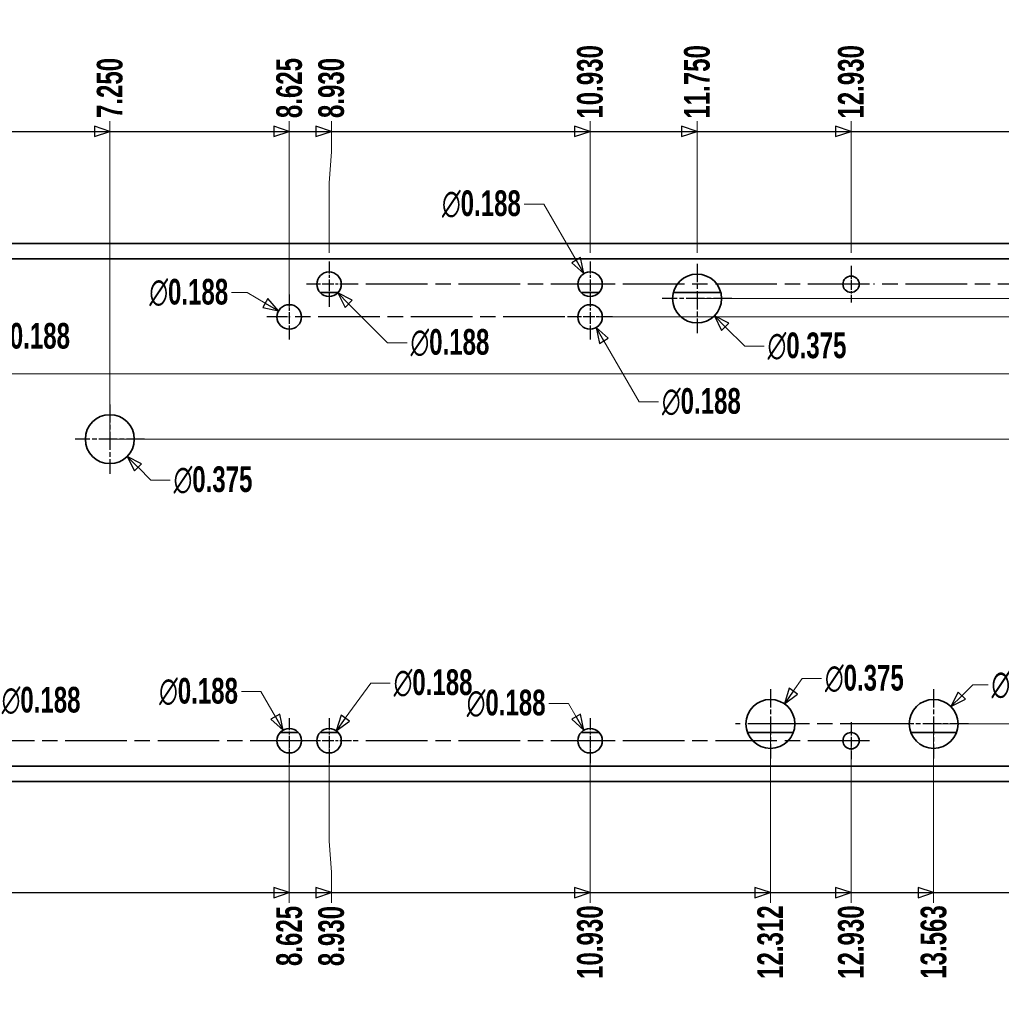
# Model space of a CAD drawing. Header units: millimetres. Extents: x 3 to 414, y 18 to 303.
# Tile 5 of 10: x 153 to 248, y 110 to 206. Entities that reach past the tile are written whole.
import ezdxf

# ---------------------------------------------------------------- set-up
doc = ezdxf.new("R2010")
doc.units = ezdxf.units.MM
doc.linetypes.add('CHAIN', pattern=[0.3543, 0.2362, -0.0295, 0.0591, -0.0295])
doc.linetypes.add('DASH_DOT', pattern=[0.182, 0.1181, -0.0295, 0.0049, -0.0295])
for name, color, linetype, lineweight in [('Center Mark(May)', 1, 'DASH_DOT', 25), ('Dimensions(May)', 7, 'Continuous', 25), ('Visible Edges(May)', 7, 'Continuous', 35), ('Visible Tangent Edges(May)', 7, 'Continuous', 35)]:
    doc.layers.add(name, color=color, linetype=linetype, lineweight=lineweight)
doc.styles.add('DimISO-30 Roman 2.5', font='romab___.ttf', dxfattribs={"width": 0.7})
doc.dimstyles.new('ISO-30-May', dxfattribs={"dimtxt": 2.5, "dimasz": 1.5, "dimexe": 1, "dimexo": 0.6, "dimgap": 0.4, "dimtad": 0, "dimtoh": 1, "dimdec": 3, "dimlfac": 0.03937, "dimrnd": 1e-08, "dimzin": 0, "dimdsep": 46, "dimtxsty": 'DimISO-30 Roman 2.5', "dimblk": 'Filled-1', "dimcen": 0.09, "dimclrd": 132, "dimclre": 132, "dimclrt": 172, "dimazin": 0, "dimtfac": 1.1, "dimtmove": 0, "dimatfit": 3, "dimfxl": 0, "dimtolj": 1, "dimlwd": 18, "dimlwe": 18, "dimarcsym": 0})

# ---------------------------------------------------------------- blocks, each defined once
blk = doc.blocks.new('*D25')
at = {"layer": 'Defpoints', "color": 0, "linetype": 'Continuous'}
for p in [(178.918, 135.912), (69.38, 131.937), (178.918, 120.119)]:
    blk.add_point(p, dxfattribs=at)
at = {"layer": 'Dimensions(May)', "color": 132, "linetype": 'Continuous', "lineweight": 18}
blk.add_line((178.918, 135.312), (178.918, 120.119), dxfattribs=at)
at = {"layer": 'Dimensions(May)', "color": 172, "linetype": 'Continuous', "lineweight": 20, "insert": (178.918, 116.901), "char_height": 2.5, "attachment_point": 5, "rotation": 90, "style": 'DimISO-30 Roman 2.5'}
blk.add_mtext('\\A1;8.625', dxfattribs=at)
blk = doc.blocks.new('Filled-1')
at = {"color": 0}
for p, q in [((0, 0), (-1, 0.333)), ((-1, 0.333), (-1, -0.333)), ((-1, 0), (0, 0)), ((-1, -0.333), (0, 0))]:
    blk.add_line(p, q, dxfattribs=at)
at = {"color": 0, "flags": 128}
blk.add_lwpolyline([(-1, -0.333), (0, 0)], dxfattribs=at)
at = {"color": 0}
blk.add_solid([(-1, -0.333), (0, 0), (-1, 0.333), (-1, -0.333)], dxfattribs=at)
blk = doc.blocks.new('*D26')
at = {"layer": 'Defpoints', "color": 0, "linetype": 'Continuous'}
for p in [(182.791, 135.912), (69.38, 131.937), (183.013, 120.119)]:
    blk.add_point(p, dxfattribs=at)
at = {"layer": 'Dimensions(May)', "color": 132, "linetype": 'Continuous', "lineweight": 18}
for p, q in [((182.791, 135.312), (182.791, 126.119)), ((182.791, 126.119), (183.013, 123.119)), ((183.013, 123.119), (183.013, 120.119))]:
    blk.add_line(p, q, dxfattribs=at)
at = {"layer": 'Dimensions(May)', "color": 172, "linetype": 'Continuous', "lineweight": 20, "insert": (183.013, 116.894), "char_height": 2.5, "attachment_point": 5, "rotation": 90, "style": 'DimISO-30 Roman 2.5'}
blk.add_mtext('\\A1;8.930', dxfattribs=at)
blk = doc.blocks.new('*D27')
at = {"layer": 'Defpoints', "color": 0, "linetype": 'Continuous'}
for p in [(208.191, 135.912), (69.38, 131.937), (208.191, 120.119)]:
    blk.add_point(p, dxfattribs=at)
at = {"layer": 'Dimensions(May)', "color": 132, "linetype": 'Continuous', "lineweight": 18}
blk.add_line((208.191, 135.312), (208.191, 120.119), dxfattribs=at)
at = {"layer": 'Dimensions(May)', "color": 172, "linetype": 'Continuous', "lineweight": 20, "insert": (208.191, 116.299), "char_height": 2.5, "attachment_point": 5, "rotation": 90, "style": 'DimISO-30 Roman 2.5'}
blk.add_mtext('\\A1;10.930', dxfattribs=at)
blk = doc.blocks.new('*D28')
at = {"layer": 'Defpoints', "color": 0, "linetype": 'Continuous'}
for p in [(225.743, 137.55), (69.38, 131.937), (225.743, 120.119)]:
    blk.add_point(p, dxfattribs=at)
at = {"layer": 'Dimensions(May)', "color": 132, "linetype": 'Continuous', "lineweight": 18}
blk.add_line((225.743, 136.95), (225.743, 120.119), dxfattribs=at)
at = {"layer": 'Dimensions(May)', "color": 172, "linetype": 'Continuous', "lineweight": 20, "insert": (225.743, 116.297), "char_height": 2.5, "attachment_point": 5, "rotation": 90, "style": 'DimISO-30 Roman 2.5'}
blk.add_mtext('\\A1;12.312', dxfattribs=at)
blk = doc.blocks.new('*D29')
at = {"layer": 'Defpoints', "color": 0, "linetype": 'Continuous'}
for p in [(233.591, 135.912), (69.38, 131.937), (233.591, 120.119)]:
    blk.add_point(p, dxfattribs=at)
at = {"layer": 'Dimensions(May)', "color": 132, "linetype": 'Continuous', "lineweight": 18}
blk.add_line((233.591, 135.312), (233.591, 120.119), dxfattribs=at)
at = {"layer": 'Dimensions(May)', "color": 172, "linetype": 'Continuous', "lineweight": 20, "insert": (233.591, 116.299), "char_height": 2.5, "attachment_point": 5, "rotation": 90, "style": 'DimISO-30 Roman 2.5'}
blk.add_mtext('\\A1;12.930', dxfattribs=at)
blk = doc.blocks.new('*D30')
at = {"layer": 'Defpoints', "color": 0, "linetype": 'Continuous'}
for p in [(241.631, 137.55), (69.38, 131.937), (241.631, 120.119)]:
    blk.add_point(p, dxfattribs=at)
at = {"layer": 'Dimensions(May)', "color": 132, "linetype": 'Continuous', "lineweight": 18}
blk.add_line((241.631, 136.95), (241.631, 120.119), dxfattribs=at)
at = {"layer": 'Dimensions(May)', "color": 172, "linetype": 'Continuous', "lineweight": 20, "insert": (241.631, 116.31), "char_height": 2.5, "attachment_point": 5, "rotation": 90, "style": 'DimISO-30 Roman 2.5'}
blk.add_mtext('\\A1;13.563', dxfattribs=at)
blk = doc.blocks.new('*D31')
at = {"layer": 'Defpoints', "color": 0, "linetype": 'Continuous'}
for p in [(297.091, 135.912), (69.38, 131.937), (297.091, 120.119)]:
    blk.add_point(p, dxfattribs=at)
at = {"layer": 'Dimensions(May)', "color": 132, "linetype": 'Continuous', "lineweight": 18}
blk.add_line((297.091, 135.312), (297.091, 120.119), dxfattribs=at)
at = {"layer": 'Dimensions(May)', "color": 172, "linetype": 'Continuous', "lineweight": 20, "insert": (297.091, 116.299), "char_height": 2.5, "attachment_point": 5, "rotation": 90, "style": 'DimISO-30 Roman 2.5'}
blk.add_mtext('\\A1;17.930', dxfattribs=at)
blk = doc.blocks.new('*D32')
at = {"layer": 'Defpoints', "color": 0, "linetype": 'Continuous'}
for p in [(323.38, 132.74), (69.38, 131.937), (323.38, 120.119)]:
    blk.add_point(p, dxfattribs=at)
at = {"layer": 'Dimensions(May)', "color": 132, "linetype": 'Continuous', "lineweight": 18}
blk.add_line((323.38, 132.14), (323.38, 120.119), dxfattribs=at)
at = {"layer": 'Dimensions(May)', "color": 172, "linetype": 'Continuous', "lineweight": 20, "insert": (323.38, 116.246), "char_height": 2.5, "attachment_point": 5, "rotation": 90, "style": 'DimISO-30 Roman 2.5'}
blk.add_mtext('\\A1;20.000', dxfattribs=at)
blk = doc.blocks.new('2dTransSymbol1')
at = {"layer": 'Dimensions(May)'}
for p, q in [((145.58, 121.119), (177.418, 121.119)), ((178.918, 121.119), (177.418, 121.619)), ((177.418, 121.619), (177.418, 120.619)), ((177.418, 121.119), (178.918, 121.119)), ((177.418, 120.619), (178.918, 121.119)), ((178.918, 121.119), (181.513, 121.119)), ((183.013, 121.119), (181.513, 121.619)), ((181.513, 121.619), (181.513, 120.619)), ((181.513, 121.119), (183.013, 121.119)), ((181.513, 120.619), (183.013, 121.119)), ((183.013, 121.119), (206.691, 121.119)), ((208.191, 121.119), (206.691, 121.619)), ((206.691, 121.619), (206.691, 120.619)), ((206.691, 121.119), (208.191, 121.119)), ((206.691, 120.619), (208.191, 121.119)), ((208.191, 121.119), (224.243, 121.119)), ((225.743, 121.119), (224.243, 121.619)), ((224.243, 121.619), (224.243, 120.619)), ((224.243, 121.119), (225.743, 121.119)), ((224.243, 120.619), (225.743, 121.119)), ((225.743, 121.119), (232.091, 121.119)), ((233.591, 121.119), (232.091, 121.619)), ((232.091, 121.619), (232.091, 120.619)), ((232.091, 121.119), (233.591, 121.119)), ((232.091, 120.619), (233.591, 121.119)), ((233.591, 121.119), (240.131, 121.119)), ((241.631, 121.119), (240.131, 121.619)), ((240.131, 121.619), (240.131, 120.619)), ((240.131, 121.119), (241.631, 121.119)), ((240.131, 120.619), (241.631, 121.119)), ((241.631, 121.119), (295.591, 121.119))]:
    blk.add_line(p, q, dxfattribs=at)
at = {"layer": 'Dimensions(May)', "flags": 128}
for points in [[(177.418, 120.619), (178.918, 121.119)], [(181.513, 120.619), (183.013, 121.119)], [(206.691, 120.619), (208.191, 121.119)], [(224.243, 120.619), (225.743, 121.119)], [(232.091, 120.619), (233.591, 121.119)], [(240.131, 120.619), (241.631, 121.119)]]:
    blk.add_lwpolyline(points, dxfattribs=at)
at = {"layer": 'Dimensions(May)'}
for points in [[(177.418, 120.619), (178.918, 121.119), (177.418, 121.619), (177.418, 120.619)], [(181.513, 120.619), (183.013, 121.119), (181.513, 121.619), (181.513, 120.619)], [(206.691, 120.619), (208.191, 121.119), (206.691, 121.619), (206.691, 120.619)], [(224.243, 120.619), (225.743, 121.119), (224.243, 121.619), (224.243, 120.619)], [(232.091, 120.619), (233.591, 121.119), (232.091, 121.619), (232.091, 120.619)], [(240.131, 120.619), (241.631, 121.119), (240.131, 121.619), (240.131, 120.619)]]:
    blk.add_solid(points, dxfattribs=at)
blk = doc.blocks.new('*D41')
at = {"layer": 'Defpoints', "color": 0, "linetype": 'Continuous'}
for p in [(161.455, 196.242), (69.38, 184.324), (161.455, 165.274)]:
    blk.add_point(p, dxfattribs=at)
at = {"layer": 'Dimensions(May)', "color": 132, "linetype": 'Continuous', "lineweight": 18}
blk.add_line((161.455, 165.874), (161.455, 196.242), dxfattribs=at)
at = {"layer": 'Dimensions(May)', "color": 172, "linetype": 'Continuous', "lineweight": 20, "insert": (161.455, 199.468), "char_height": 2.5, "attachment_point": 5, "rotation": 90, "style": 'DimISO-30 Roman 2.5'}
blk.add_mtext('\\A1;7.250', dxfattribs=at)
blk = doc.blocks.new('*D42')
at = {"layer": 'Defpoints', "color": 0, "linetype": 'Continuous'}
for p in [(178.918, 196.242), (69.38, 184.324), (178.918, 177.174)]:
    blk.add_point(p, dxfattribs=at)
at = {"layer": 'Dimensions(May)', "color": 132, "linetype": 'Continuous', "lineweight": 18}
blk.add_line((178.918, 177.774), (178.918, 196.242), dxfattribs=at)
at = {"layer": 'Dimensions(May)', "color": 172, "linetype": 'Continuous', "lineweight": 20, "insert": (178.918, 199.46), "char_height": 2.5, "attachment_point": 5, "rotation": 90, "style": 'DimISO-30 Roman 2.5'}
blk.add_mtext('\\A1;8.625', dxfattribs=at)
blk = doc.blocks.new('*D43')
at = {"layer": 'Defpoints', "color": 0, "linetype": 'Continuous'}
for p in [(183.013, 196.242), (69.38, 184.324), (182.791, 182.824)]:
    blk.add_point(p, dxfattribs=at)
at = {"layer": 'Dimensions(May)', "color": 132, "linetype": 'Continuous', "lineweight": 18}
for p, q in [((183.013, 193.242), (183.013, 196.242)), ((182.791, 190.242), (183.013, 193.242)), ((182.791, 183.424), (182.791, 190.242))]:
    blk.add_line(p, q, dxfattribs=at)
at = {"layer": 'Dimensions(May)', "color": 172, "linetype": 'Continuous', "lineweight": 20, "insert": (183.013, 199.468), "char_height": 2.5, "attachment_point": 5, "rotation": 90, "style": 'DimISO-30 Roman 2.5'}
blk.add_mtext('\\A1;8.930', dxfattribs=at)
blk = doc.blocks.new('*D44')
at = {"layer": 'Defpoints', "color": 0, "linetype": 'Continuous'}
for p in [(208.191, 196.242), (69.38, 184.324), (208.191, 182.824)]:
    blk.add_point(p, dxfattribs=at)
at = {"layer": 'Dimensions(May)', "color": 132, "linetype": 'Continuous', "lineweight": 18}
blk.add_line((208.191, 183.424), (208.191, 196.242), dxfattribs=at)
at = {"layer": 'Dimensions(May)', "color": 172, "linetype": 'Continuous', "lineweight": 20, "insert": (208.191, 200.063), "char_height": 2.5, "attachment_point": 5, "rotation": 90, "style": 'DimISO-30 Roman 2.5'}
blk.add_mtext('\\A1;10.930', dxfattribs=at)
blk = doc.blocks.new('*D45')
at = {"layer": 'Defpoints', "color": 0, "linetype": 'Continuous'}
for p in [(218.605, 196.242), (69.38, 184.324), (218.605, 182.824)]:
    blk.add_point(p, dxfattribs=at)
at = {"layer": 'Dimensions(May)', "color": 132, "linetype": 'Continuous', "lineweight": 18}
blk.add_line((218.605, 183.424), (218.605, 196.242), dxfattribs=at)
at = {"layer": 'Dimensions(May)', "color": 172, "linetype": 'Continuous', "lineweight": 20, "insert": (218.605, 200.063), "char_height": 2.5, "attachment_point": 5, "rotation": 90, "style": 'DimISO-30 Roman 2.5'}
blk.add_mtext('\\A1;11.750', dxfattribs=at)
blk = doc.blocks.new('*D46')
at = {"layer": 'Defpoints', "color": 0, "linetype": 'Continuous'}
for p in [(233.591, 196.242), (69.38, 184.324), (233.591, 182.824)]:
    blk.add_point(p, dxfattribs=at)
at = {"layer": 'Dimensions(May)', "color": 132, "linetype": 'Continuous', "lineweight": 18}
blk.add_line((233.591, 183.424), (233.591, 196.242), dxfattribs=at)
at = {"layer": 'Dimensions(May)', "color": 172, "linetype": 'Continuous', "lineweight": 20, "insert": (233.591, 200.063), "char_height": 2.5, "attachment_point": 5, "rotation": 90, "style": 'DimISO-30 Roman 2.5'}
blk.add_mtext('\\A1;12.930', dxfattribs=at)
blk = doc.blocks.new('*D47')
at = {"layer": 'Defpoints', "color": 0, "linetype": 'Continuous'}
for p in [(297.091, 196.242), (69.38, 184.324), (297.091, 180.362)]:
    blk.add_point(p, dxfattribs=at)
at = {"layer": 'Dimensions(May)', "color": 132, "linetype": 'Continuous', "lineweight": 18}
blk.add_line((297.091, 180.962), (297.091, 196.242), dxfattribs=at)
at = {"layer": 'Dimensions(May)', "color": 172, "linetype": 'Continuous', "lineweight": 20, "insert": (297.091, 200.063), "char_height": 2.5, "attachment_point": 5, "rotation": 90, "style": 'DimISO-30 Roman 2.5'}
blk.add_mtext('\\A1;17.930', dxfattribs=at)
blk = doc.blocks.new('*D48')
at = {"layer": 'Defpoints', "color": 0, "linetype": 'Continuous'}
for p in [(301.214, 196.242), (69.38, 184.324), (297.98, 172.424)]:
    blk.add_point(p, dxfattribs=at)
at = {"layer": 'Dimensions(May)', "color": 132, "linetype": 'Continuous', "lineweight": 18}
for p, q in [((301.214, 193.242), (301.214, 196.242)), ((297.98, 190.242), (301.214, 193.242)), ((297.98, 173.024), (297.98, 190.242))]:
    blk.add_line(p, q, dxfattribs=at)
at = {"layer": 'Dimensions(May)', "color": 172, "linetype": 'Continuous', "lineweight": 20, "insert": (301.214, 200.063), "char_height": 2.5, "attachment_point": 5, "rotation": 90, "style": 'DimISO-30 Roman 2.5'}
blk.add_mtext('\\A1;18.000', dxfattribs=at)
blk = doc.blocks.new('*D49')
at = {"layer": 'Defpoints', "color": 0, "linetype": 'Continuous'}
for p in [(323.38, 196.242), (69.38, 184.324), (323.38, 183.521)]:
    blk.add_point(p, dxfattribs=at)
at = {"layer": 'Dimensions(May)', "color": 132, "linetype": 'Continuous', "lineweight": 18}
blk.add_line((323.38, 184.121), (323.38, 196.242), dxfattribs=at)
at = {"layer": 'Dimensions(May)', "color": 172, "linetype": 'Continuous', "lineweight": 20, "insert": (323.38, 200.115), "char_height": 2.5, "attachment_point": 5, "rotation": 90, "style": 'DimISO-30 Roman 2.5'}
blk.add_mtext('\\A1;20.000', dxfattribs=at)
blk = doc.blocks.new('2dTransSymbol2')
at = {"layer": 'Dimensions(May)'}
for p, q in [((161.455, 195.242), (159.955, 195.742)), ((159.955, 195.742), (159.955, 194.742)), ((178.918, 195.242), (177.418, 195.742)), ((177.418, 195.742), (177.418, 194.742)), ((183.013, 195.242), (181.513, 195.742)), ((181.513, 195.742), (181.513, 194.742)), ((208.191, 195.242), (206.691, 195.742)), ((206.691, 195.742), (206.691, 194.742)), ((218.605, 195.242), (217.105, 195.742)), ((217.105, 195.742), (217.105, 194.742)), ((233.591, 195.242), (232.091, 195.742)), ((232.091, 195.742), (232.091, 194.742)), ((145.58, 195.242), (159.955, 195.242)), ((159.955, 195.242), (161.455, 195.242)), ((159.955, 194.742), (161.455, 195.242)), ((161.455, 195.242), (177.418, 195.242)), ((177.418, 195.242), (178.918, 195.242)), ((177.418, 194.742), (178.918, 195.242)), ((178.918, 195.242), (181.513, 195.242)), ((181.513, 195.242), (183.013, 195.242)), ((181.513, 194.742), (183.013, 195.242)), ((183.013, 195.242), (206.691, 195.242)), ((206.691, 195.242), (208.191, 195.242)), ((206.691, 194.742), (208.191, 195.242)), ((208.191, 195.242), (217.105, 195.242)), ((217.105, 195.242), (218.605, 195.242)), ((217.105, 194.742), (218.605, 195.242)), ((218.605, 195.242), (232.091, 195.242)), ((232.091, 195.242), (233.591, 195.242)), ((232.091, 194.742), (233.591, 195.242)), ((233.591, 195.242), (295.591, 195.242))]:
    blk.add_line(p, q, dxfattribs=at)
at = {"layer": 'Dimensions(May)', "flags": 128}
for points in [[(159.955, 194.742), (161.455, 195.242)], [(177.418, 194.742), (178.918, 195.242)], [(181.513, 194.742), (183.013, 195.242)], [(206.691, 194.742), (208.191, 195.242)], [(217.105, 194.742), (218.605, 195.242)], [(232.091, 194.742), (233.591, 195.242)]]:
    blk.add_lwpolyline(points, dxfattribs=at)
at = {"layer": 'Dimensions(May)'}
for points in [[(159.955, 194.742), (161.455, 195.242), (159.955, 195.742), (159.955, 194.742)], [(177.418, 194.742), (178.918, 195.242), (177.418, 195.742), (177.418, 194.742)], [(181.513, 194.742), (183.013, 195.242), (181.513, 195.742), (181.513, 194.742)], [(206.691, 194.742), (208.191, 195.242), (206.691, 195.742), (206.691, 194.742)], [(217.105, 194.742), (218.605, 195.242), (217.105, 195.742), (217.105, 194.742)], [(232.091, 194.742), (233.591, 195.242), (232.091, 195.742), (232.091, 194.742)]]:
    blk.add_solid(points, dxfattribs=at)
blk = doc.blocks.new('*D64')
at = {"layer": 'Defpoints', "color": 0, "linetype": 'Continuous'}
for p in [(333.689, 140.162), (241.631, 137.55), (323.38, 131.937)]:
    blk.add_point(p, dxfattribs=at)
at = {"layer": 'Dimensions(May)', "color": 132, "linetype": 'Continuous', "lineweight": 18}
for p, q in [((327.689, 137.55), (330.689, 140.162)), ((330.689, 140.162), (333.689, 140.162)), ((242.231, 137.55), (327.689, 137.55))]:
    blk.add_line(p, q, dxfattribs=at)
at = {"layer": 'Dimensions(May)', "color": 172, "linetype": 'Continuous', "lineweight": 20, "insert": (336.912, 140.162), "char_height": 2.5, "attachment_point": 5, "style": 'DimISO-30 Roman 2.5'}
blk.add_mtext('\\A1;0.442', dxfattribs=at)
blk = doc.blocks.new('*D65')
at = {"layer": 'Defpoints', "color": 0, "linetype": 'Continuous'}
for p in [(333.689, 183.947), (218.605, 178.965), (323.38, 131.937)]:
    blk.add_point(p, dxfattribs=at)
at = {"layer": 'Dimensions(May)', "color": 132, "linetype": 'Continuous', "lineweight": 18}
for p, q in [((327.689, 178.965), (330.689, 183.947)), ((330.689, 183.947), (333.689, 183.947)), ((219.205, 178.965), (327.689, 178.965))]:
    blk.add_line(p, q, dxfattribs=at)
at = {"layer": 'Dimensions(May)', "color": 172, "linetype": 'Continuous', "lineweight": 20, "insert": (336.911, 183.947), "char_height": 2.5, "attachment_point": 5, "style": 'DimISO-30 Roman 2.5'}
blk.add_mtext('\\A1;3.703', dxfattribs=at)
blk = doc.blocks.new('*D66')
at = {"layer": 'Defpoints', "color": 0, "linetype": 'Continuous'}
for p in [(333.689, 179.852), (208.191, 177.174), (323.38, 131.937)]:
    blk.add_point(p, dxfattribs=at)
at = {"layer": 'Dimensions(May)', "color": 132, "linetype": 'Continuous', "lineweight": 18}
for p, q in [((327.689, 177.174), (330.689, 179.852)), ((330.689, 179.852), (333.689, 179.852)), ((208.791, 177.174), (327.689, 177.174))]:
    blk.add_line(p, q, dxfattribs=at)
at = {"layer": 'Dimensions(May)', "color": 172, "linetype": 'Continuous', "lineweight": 20, "insert": (336.924, 179.852), "char_height": 2.5, "attachment_point": 5, "style": 'DimISO-30 Roman 2.5'}
blk.add_mtext('\\A1;3.562', dxfattribs=at)
blk = doc.blocks.new('*D67')
at = {"layer": 'Defpoints', "color": 0, "linetype": 'Continuous'}
for p in [(161.455, 165.274), (333.689, 165.274), (323.38, 131.937)]:
    blk.add_point(p, dxfattribs=at)
at = {"layer": 'Dimensions(May)', "color": 132, "linetype": 'Continuous', "lineweight": 18}
blk.add_line((162.055, 165.274), (333.689, 165.274), dxfattribs=at)
at = {"layer": 'Dimensions(May)', "color": 172, "linetype": 'Continuous', "lineweight": 20, "insert": (336.912, 165.274), "char_height": 2.5, "attachment_point": 5, "style": 'DimISO-30 Roman 2.5'}
blk.add_mtext('\\A1;2.625', dxfattribs=at)
blk = doc.blocks.new('*D68')
at = {"layer": 'Defpoints', "color": 0, "linetype": 'Continuous'}
for p in [(145.58, 171.624), (333.689, 171.624), (323.38, 131.937)]:
    blk.add_point(p, dxfattribs=at)
at = {"layer": 'Dimensions(May)', "color": 132, "linetype": 'Continuous', "lineweight": 18}
blk.add_line((146.18, 171.624), (333.689, 171.624), dxfattribs=at)
at = {"layer": 'Dimensions(May)', "color": 172, "linetype": 'Continuous', "lineweight": 20, "insert": (336.915, 171.624), "char_height": 2.5, "attachment_point": 5, "style": 'DimISO-30 Roman 2.5'}
blk.add_mtext('\\A1;3.125', dxfattribs=at)
blk = doc.blocks.new('*D128')
at = {"layer": 'Defpoints', "color": 0, "linetype": 'Continuous'}
for p in [(159.772, 166.958), (163.139, 163.59)]:
    blk.add_point(p, dxfattribs=at)
at = {"layer": 'Dimensions(May)', "color": 132, "linetype": 'Continuous', "lineweight": 18}
for p, q in [((161.365, 165.274), (161.545, 165.274)), ((161.455, 165.184), (161.455, 165.364)), ((165.434, 161.295), (164.2, 162.53)), ((167.339, 161.295), (165.434, 161.295))]:
    blk.add_line(p, q, dxfattribs=at)
at = {"layer": 'Dimensions(May)', "color": 132, "linetype": 'Continuous', "lineweight": 18, "xscale": 1.5, "yscale": 1.5, "zscale": 1.5, "rotation": 135.0000000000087}
blk.add_blockref('Filled-1', (163.139, 163.59), dxfattribs=at)
at = {"layer": 'Dimensions(May)', "color": 172, "linetype": 'Continuous', "lineweight": 20, "insert": (171.5, 161.295), "char_height": 2.5, "attachment_point": 5, "style": 'DimISO-30 Roman 2.5'}
blk.add_mtext('\\A1;∅0.375', dxfattribs=at)
blk = doc.blocks.new('*D129')
at = {"layer": 'Defpoints', "color": 0, "linetype": 'Continuous'}
for p in [(216.922, 180.649), (220.289, 177.281)]:
    blk.add_point(p, dxfattribs=at)
at = {"layer": 'Dimensions(May)', "color": 132, "linetype": 'Continuous', "lineweight": 18}
for p, q in [((218.515, 178.965), (218.695, 178.965)), ((218.605, 178.875), (218.605, 179.055)), ((223.243, 174.327), (221.35, 176.22)), ((225.148, 174.327), (223.243, 174.327))]:
    blk.add_line(p, q, dxfattribs=at)
at = {"layer": 'Dimensions(May)', "color": 132, "linetype": 'Continuous', "lineweight": 18, "xscale": 1.5, "yscale": 1.5, "zscale": 1.5, "rotation": 135.0000000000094}
blk.add_blockref('Filled-1', (220.289, 177.281), dxfattribs=at)
at = {"layer": 'Dimensions(May)', "color": 172, "linetype": 'Continuous', "lineweight": 20, "insert": (229.309, 174.327), "char_height": 2.5, "attachment_point": 5, "style": 'DimISO-30 Roman 2.5'}
blk.add_mtext('\\A1;∅0.375', dxfattribs=at)
blk = doc.blocks.new('*D130')
at = {"layer": 'Defpoints', "color": 0, "linetype": 'Continuous'}
for p in [(227.106, 139.502), (224.379, 135.598)]:
    blk.add_point(p, dxfattribs=at)
at = {"layer": 'Dimensions(May)', "color": 132, "linetype": 'Continuous', "lineweight": 18}
for p, q in [((228.824, 141.962), (227.965, 140.732)), ((230.729, 141.962), (228.824, 141.962)), ((225.653, 137.55), (225.833, 137.55)), ((225.743, 137.46), (225.743, 137.64))]:
    blk.add_line(p, q, dxfattribs=at)
at = {"layer": 'Dimensions(May)', "color": 132, "linetype": 'Continuous', "lineweight": 18, "xscale": 1.5, "yscale": 1.5, "zscale": 1.5, "rotation": 235.0653253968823}
blk.add_blockref('Filled-1', (227.106, 139.502), dxfattribs=at)
at = {"layer": 'Dimensions(May)', "color": 172, "linetype": 'Continuous', "lineweight": 20, "insert": (234.89, 141.962), "char_height": 2.5, "attachment_point": 5, "style": 'DimISO-30 Roman 2.5'}
blk.add_mtext('\\A1;∅0.375', dxfattribs=at)
blk = doc.blocks.new('*D131')
at = {"layer": 'Defpoints', "color": 0, "linetype": 'Continuous'}
for p in [(243.314, 139.234), (239.947, 135.866)]:
    blk.add_point(p, dxfattribs=at)
at = {"layer": 'Dimensions(May)', "color": 132, "linetype": 'Continuous', "lineweight": 18}
for p, q in [((245.436, 141.355), (244.375, 140.295)), ((246.936, 141.355), (245.436, 141.355)), ((241.541, 137.55), (241.721, 137.55)), ((241.631, 137.46), (241.631, 137.64))]:
    blk.add_line(p, q, dxfattribs=at)
at = {"layer": 'Dimensions(May)', "color": 132, "linetype": 'Continuous', "lineweight": 18, "xscale": 1.5, "yscale": 1.5, "zscale": 1.5, "rotation": 224.9999999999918}
blk.add_blockref('Filled-1', (243.314, 139.234), dxfattribs=at)
at = {"layer": 'Dimensions(May)', "color": 172, "linetype": 'Continuous', "lineweight": 20, "insert": (251.097, 141.355), "char_height": 2.5, "attachment_point": 5, "style": 'DimISO-30 Roman 2.5'}
blk.add_mtext('\\A1;∅0.375', dxfattribs=at)
blk = doc.blocks.new('*D132')
at = {"layer": 'Defpoints', "color": 0, "linetype": 'Continuous'}
for p in [(181.947, 181.206), (183.636, 179.518)]:
    blk.add_point(p, dxfattribs=at)
at = {"layer": 'Dimensions(May)', "color": 132, "linetype": 'Continuous', "lineweight": 18}
for p, q in [((182.701, 180.362), (182.881, 180.362)), ((182.791, 180.272), (182.791, 180.452)), ((188.49, 174.664), (184.696, 178.457)), ((190.389, 174.664), (188.49, 174.664))]:
    blk.add_line(p, q, dxfattribs=at)
at = {"layer": 'Dimensions(May)', "color": 132, "linetype": 'Continuous', "lineweight": 18, "xscale": 1.5, "yscale": 1.5, "zscale": 1.5, "rotation": 135.0000000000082}
blk.add_blockref('Filled-1', (183.636, 179.518), dxfattribs=at)
at = {"layer": 'Dimensions(May)', "color": 172, "linetype": 'Continuous', "lineweight": 20, "insert": (194.556, 174.664), "char_height": 2.5, "attachment_point": 5, "style": 'DimISO-30 Roman 2.5'}
blk.add_mtext('\\A1;∅0.188', dxfattribs=at)
blk = doc.blocks.new('*D133')
at = {"layer": 'Defpoints', "color": 0, "linetype": 'Continuous'}
for p in [(177.884, 177.771), (179.952, 176.577)]:
    blk.add_point(p, dxfattribs=at)
at = {"layer": 'Dimensions(May)', "color": 132, "linetype": 'Continuous', "lineweight": 18}
for p, q in [((173.306, 179.548), (174.806, 179.548)), ((174.806, 179.548), (176.585, 178.521)), ((178.828, 177.174), (179.008, 177.174)), ((178.918, 177.084), (178.918, 177.264))]:
    blk.add_line(p, q, dxfattribs=at)
at = {"layer": 'Dimensions(May)', "color": 132, "linetype": 'Continuous', "lineweight": 18, "xscale": 1.5, "yscale": 1.5, "zscale": 1.5, "rotation": 330.0000000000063}
blk.add_blockref('Filled-1', (177.884, 177.771), dxfattribs=at)
at = {"layer": 'Dimensions(May)', "color": 172, "linetype": 'Continuous', "lineweight": 20, "insert": (169.14, 179.548), "char_height": 2.5, "attachment_point": 5, "style": 'DimISO-30 Roman 2.5'}
blk.add_mtext('\\A1;∅0.188', dxfattribs=at)
blk = doc.blocks.new('*D134')
at = {"layer": 'Defpoints', "color": 0, "linetype": 'Continuous'}
for p in [(207.595, 181.396), (208.788, 179.328)]:
    blk.add_point(p, dxfattribs=at)
at = {"layer": 'Dimensions(May)', "color": 132, "linetype": 'Continuous', "lineweight": 18}
for p, q in [((201.787, 188.166), (203.686, 188.166)), ((203.686, 188.166), (206.845, 182.695)), ((208.101, 180.362), (208.281, 180.362)), ((208.191, 180.272), (208.191, 180.452))]:
    blk.add_line(p, q, dxfattribs=at)
at = {"layer": 'Dimensions(May)', "color": 132, "linetype": 'Continuous', "lineweight": 18, "xscale": 1.5, "yscale": 1.5, "zscale": 1.5, "rotation": 300.0000000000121}
blk.add_blockref('Filled-1', (207.595, 181.396), dxfattribs=at)
at = {"layer": 'Dimensions(May)', "color": 172, "linetype": 'Continuous', "lineweight": 20, "insert": (197.62, 188.166), "char_height": 2.5, "attachment_point": 5, "style": 'DimISO-30 Roman 2.5'}
blk.add_mtext('\\A1;∅0.188', dxfattribs=at)
blk = doc.blocks.new('*D135')
at = {"layer": 'Defpoints', "color": 0, "linetype": 'Continuous'}
for p in [(183.491, 136.879), (182.092, 134.944)]:
    blk.add_point(p, dxfattribs=at)
at = {"layer": 'Dimensions(May)', "color": 132, "linetype": 'Continuous', "lineweight": 18}
for p, q in [((186.851, 141.526), (184.37, 138.095)), ((188.75, 141.526), (186.851, 141.526)), ((182.701, 135.912), (182.881, 135.912)), ((182.791, 135.822), (182.791, 136.002))]:
    blk.add_line(p, q, dxfattribs=at)
at = {"layer": 'Dimensions(May)', "color": 132, "linetype": 'Continuous', "lineweight": 18, "xscale": 1.5, "yscale": 1.5, "zscale": 1.5, "rotation": 234.1313145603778}
blk.add_blockref('Filled-1', (183.491, 136.879), dxfattribs=at)
at = {"layer": 'Dimensions(May)', "color": 172, "linetype": 'Continuous', "lineweight": 20, "insert": (192.917, 141.526), "char_height": 2.5, "attachment_point": 5, "style": 'DimISO-30 Roman 2.5'}
blk.add_mtext('\\A1;∅0.188', dxfattribs=at)
blk = doc.blocks.new('*D136')
at = {"layer": 'Defpoints', "color": 0, "linetype": 'Continuous'}
for p in [(178.321, 136.946), (179.515, 134.878)]:
    blk.add_point(p, dxfattribs=at)
at = {"layer": 'Dimensions(May)', "color": 132, "linetype": 'Continuous', "lineweight": 18}
for p, q in [((174.258, 140.693), (176.157, 140.693)), ((176.157, 140.693), (177.571, 138.245)), ((178.828, 135.912), (179.008, 135.912)), ((178.918, 135.822), (178.918, 136.002))]:
    blk.add_line(p, q, dxfattribs=at)
at = {"layer": 'Dimensions(May)', "color": 132, "linetype": 'Continuous', "lineweight": 18, "xscale": 1.5, "yscale": 1.5, "zscale": 1.5, "rotation": 300.0000000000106}
blk.add_blockref('Filled-1', (178.321, 136.946), dxfattribs=at)
at = {"layer": 'Dimensions(May)', "color": 172, "linetype": 'Continuous', "lineweight": 20, "insert": (170.091, 140.693), "char_height": 2.5, "attachment_point": 5, "style": 'DimISO-30 Roman 2.5'}
blk.add_mtext('\\A1;∅0.188', dxfattribs=at)
blk = doc.blocks.new('*D137')
at = {"layer": 'Defpoints', "color": 0, "linetype": 'Continuous'}
for p in [(207.595, 136.946), (208.788, 134.878)]:
    blk.add_point(p, dxfattribs=at)
at = {"layer": 'Dimensions(May)', "color": 132, "linetype": 'Continuous', "lineweight": 18}
for p, q in [((204.195, 139.544), (206.095, 139.544)), ((206.095, 139.544), (206.845, 138.245)), ((208.101, 135.912), (208.281, 135.912)), ((208.191, 135.822), (208.191, 136.002))]:
    blk.add_line(p, q, dxfattribs=at)
at = {"layer": 'Dimensions(May)', "color": 132, "linetype": 'Continuous', "lineweight": 18, "xscale": 1.5, "yscale": 1.5, "zscale": 1.5, "rotation": 300.0000000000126}
blk.add_blockref('Filled-1', (207.595, 136.946), dxfattribs=at)
at = {"layer": 'Dimensions(May)', "color": 172, "linetype": 'Continuous', "lineweight": 20, "insert": (200.029, 139.544), "char_height": 2.5, "attachment_point": 5, "style": 'DimISO-30 Roman 2.5'}
blk.add_mtext('\\A1;∅0.188', dxfattribs=at)
blk = doc.blocks.new('*D138')
at = {"layer": 'Defpoints', "color": 0, "linetype": 'Continuous'}
for p in [(146.325, 136.845), (144.836, 134.979)]:
    blk.add_point(p, dxfattribs=at)
at = {"layer": 'Dimensions(May)', "color": 132, "linetype": 'Continuous', "lineweight": 18}
for p, q in [((148.7, 139.823), (147.26, 138.018)), ((150.6, 139.823), (148.7, 139.823)), ((145.49, 135.912), (145.67, 135.912)), ((145.58, 135.822), (145.58, 136.002))]:
    blk.add_line(p, q, dxfattribs=at)
at = {"layer": 'Dimensions(May)', "color": 132, "linetype": 'Continuous', "lineweight": 18, "xscale": 1.5, "yscale": 1.5, "zscale": 1.5, "rotation": 231.4173125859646}
blk.add_blockref('Filled-1', (146.325, 136.845), dxfattribs=at)
at = {"layer": 'Dimensions(May)', "color": 172, "linetype": 'Continuous', "lineweight": 20, "insert": (154.766, 139.823), "char_height": 2.5, "attachment_point": 5, "style": 'DimISO-30 Roman 2.5'}
blk.add_mtext('\\A1;∅0.188', dxfattribs=at)
blk = doc.blocks.new('*D139')
at = {"layer": 'Defpoints', "color": 0, "linetype": 'Continuous'}
for p in [(146.177, 172.658), (144.984, 170.59)]:
    blk.add_point(p, dxfattribs=at)
at = {"layer": 'Dimensions(May)', "color": 132, "linetype": 'Continuous', "lineweight": 18}
for p, q in [((147.677, 175.256), (146.927, 173.957)), ((149.577, 175.256), (147.677, 175.256)), ((145.49, 171.624), (145.67, 171.624)), ((145.58, 171.534), (145.58, 171.714))]:
    blk.add_line(p, q, dxfattribs=at)
at = {"layer": 'Dimensions(May)', "color": 132, "linetype": 'Continuous', "lineweight": 18, "xscale": 1.5, "yscale": 1.5, "zscale": 1.5, "rotation": 239.9999999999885}
blk.add_blockref('Filled-1', (146.177, 172.658), dxfattribs=at)
at = {"layer": 'Dimensions(May)', "color": 172, "linetype": 'Continuous', "lineweight": 20, "insert": (153.743, 175.256), "char_height": 2.5, "attachment_point": 5, "style": 'DimISO-30 Roman 2.5'}
blk.add_mtext('\\A1;∅0.188', dxfattribs=at)
blk = doc.blocks.new('*D140')
at = {"layer": 'Defpoints', "color": 0, "linetype": 'Continuous'}
for p in [(207.595, 178.208), (208.788, 176.14)]:
    blk.add_point(p, dxfattribs=at)
at = {"layer": 'Dimensions(May)', "color": 132, "linetype": 'Continuous', "lineweight": 18}
for p, q in [((208.101, 177.174), (208.281, 177.174)), ((208.191, 177.084), (208.191, 177.264)), ((212.961, 168.913), (209.538, 174.841)), ((214.86, 168.913), (212.961, 168.913))]:
    blk.add_line(p, q, dxfattribs=at)
at = {"layer": 'Dimensions(May)', "color": 132, "linetype": 'Continuous', "lineweight": 18, "xscale": 1.5, "yscale": 1.5, "zscale": 1.5, "rotation": 120.0000000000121}
blk.add_blockref('Filled-1', (208.788, 176.14), dxfattribs=at)
at = {"layer": 'Dimensions(May)', "color": 172, "linetype": 'Continuous', "lineweight": 20, "insert": (219.027, 168.913), "char_height": 2.5, "attachment_point": 5, "style": 'DimISO-30 Roman 2.5'}
blk.add_mtext('\\A1;∅0.188', dxfattribs=at)

msp = doc.modelspace()

# ---------------------------------------------------------------- linework, layer by layer
at = {"layer": 'Center Mark(May)', "linetype": 'CHAIN', "ltscale": 4.875433}
for p, q in [((182.7915, 182.5556), (182.7915, 178.168)), ((208.1915, 182.5556), (208.1915, 178.168)), ((184.9853, 180.3618), (180.5977, 180.3618)), ((178.918, 179.3679), (178.918, 174.9803)), ((208.1915, 179.3679), (208.1915, 174.9803)), ((210.3853, 177.1741), (205.9977, 177.1741)), ((178.918, 138.1056), (178.918, 133.718)), ((182.7915, 138.1056), (182.7915, 133.718)), ((208.1915, 138.1056), (208.1915, 133.718)), ((184.9853, 135.9118), (180.5977, 135.9118))]:
    msp.add_line(p, q, dxfattribs=at)
at = {"layer": 'Center Mark(May)', "linetype": 'CHAIN', "ltscale": 7.51444}
for p, q in [((218.6055, 182.3461), (218.6055, 175.5836)), ((221.9867, 178.9648), (215.2242, 178.9648)), ((161.4555, 168.6555), (161.4555, 161.893)), ((164.8367, 165.2742), (158.0742, 165.2742)), ((225.7429, 140.9314), (225.7429, 134.1689)), ((241.6306, 140.9314), (241.6306, 134.1689)), ((245.0118, 137.5501), (238.2493, 137.5501))]:
    msp.add_line(p, q, dxfattribs=at)
at = {"layer": 'Center Mark(May)', "linetype": 'CHAIN', "ltscale": 3.986356}
for p, q in [((233.5915, 182.1556), (233.5915, 178.5681)), ((233.5915, 137.7056), (233.5915, 134.1181))]:
    msp.add_line(p, q, dxfattribs=at)
at = {"layer": 'Center Mark(May)', "linetype": 'CHAIN', "ltscale": 25.402201}
for p, q in [((210.3853, 180.3618), (184.6286, 180.3618)), ((235.3852, 180.3618), (210.0622, 180.3618)), ((298.8852, 180.3618), (235.7673, 180.3618)), ((205.7393, 177.1741), (176.7242, 177.1741)), ((238.5416, 137.5501), (222.3616, 137.5501)), ((181.1118, 135.9118), (147.5978, 135.9118)), ((210.3853, 135.9118), (185.1259, 135.9118)), ((235.3852, 135.9118), (210.229, 135.9118))]:
    msp.add_line(p, q, dxfattribs=at)
at = {"layer": 'Visible Edges(May)'}
for p, q in [((71.6835, 184.3242), (321.0774, 184.3242)), ((183.6775, 179.5617), (181.9055, 179.5617)), ((209.0775, 179.5617), (207.3055, 179.5617)), ((220.9107, 179.5617), (216.3002, 179.5617)), ((178.0207, 136.6992), (179.8153, 136.6992)), ((181.8942, 136.6992), (183.6888, 136.6992)), ((207.2942, 136.6992), (209.0888, 136.6992)), ((223.5188, 136.6992), (227.9669, 136.6992)), ((233.4913, 136.6992), (233.6917, 136.6992)), ((239.4065, 136.6992), (243.8546, 136.6992)), ((321.0774, 131.9367), (71.6835, 131.9367))]:
    msp.add_line(p, q, dxfattribs=at)
for centre, radius in [((182.7915, 180.3618), 1.1938), ((208.1915, 180.3618), 1.1938), ((218.6055, 178.9648), 2.3813), ((233.5915, 180.3618), 0.7937), ((178.918, 177.1741), 1.1938), ((208.1915, 177.1741), 1.1938), ((161.4555, 165.2742), 2.3813), ((225.7429, 137.5501), 2.3813), ((241.6306, 137.5501), 2.3813), ((178.918, 135.9118), 1.1938), ((182.7915, 135.9118), 1.1938), ((208.1915, 135.9118), 1.1938), ((233.5915, 135.9118), 0.7937)]:
    msp.add_circle(centre, radius, dxfattribs=at)
at = {"layer": 'Visible Tangent Edges(May)'}
for p, q in [((321.0774, 182.8242), (71.6835, 182.8242)), ((71.6835, 133.4367), (321.0774, 133.4367))]:
    msp.add_line(p, q, dxfattribs=at)

# ---------------------------------------------------------------- block references
at = {"layer": 'Dimensions(May)'}
for name in ['2dTransSymbol2', '2dTransSymbol1']:
    msp.add_blockref(name, (0, 0), dxfattribs=at)

# ---------------------------------------------------------------- dimensions: what is measured, and where the dimension line sits
at = {"layer": 'Dimensions(May)', "color": 132, "linetype": 'Continuous', "lineweight": 20}
for feature_location, offset, dtype, origin, picture, middle in [((323.3805, 183.5212), (0, 12.7213), 1, (69.3805, 184.3242), '*D49', (323.3805, 200.1155)), ((208.1915, 182.8242), (0, 13.4183), 1, (69.3805, 184.3242), '*D44', (208.1915, 200.0628)), ((218.6055, 182.8242), (0, 13.4183), 1, (69.3805, 184.3242), '*D45', (218.6055, 200.0628)), ((233.5915, 182.8242), (0, 13.4183), 1, (69.3805, 184.3242), '*D46', (233.5915, 200.0628)), ((297.0915, 180.3618), (0, 15.8807), 1, (69.3805, 184.3242), '*D47', (297.0915, 200.0628)), ((297.9805, 172.4243), (3.2336, 23.8182), 1, (69.3805, 184.3242), '*D48', (301.2141, 200.0628)), ((161.4555, 165.2742), (0, 30.9683), 1, (69.3805, 184.3242), '*D41', (161.4555, 199.4679)), ((182.7915, 182.8242), (0.2217, 13.4183), 1, (69.3805, 184.3242), '*D43', (183.0132, 199.4679)), ((178.918, 177.1741), (0, 19.0684), 1, (69.3805, 184.3242), '*D42', (178.918, 199.4602)), ((218.6055, 178.9648), (115.084, 4.9823), 0, (323.3805, 131.9367), '*D65', (336.911, 183.9471)), ((208.1915, 177.1741), (125.498, 2.6778), 0, (323.3805, 131.9367), '*D66', (336.9239, 179.8519)), ((145.5805, 171.6242), (188.109, 0), 0, (323.3805, 131.9367), '*D68', (336.9149, 171.6242)), ((161.4555, 165.2742), (172.234, 0), 0, (323.3805, 131.9367), '*D67', (336.9123, 165.2742)), ((241.6306, 137.5501), (92.0589, 2.6121), 0, (323.3805, 131.9367), '*D64', (336.9123, 140.1622)), ((225.7429, 137.5501), (0, -17.4311), 1, (69.3805, 131.9367), '*D28', (225.7429, 116.2974)), ((241.6306, 137.5501), (0, -17.4311), 1, (69.3805, 131.9367), '*D30', (241.6306, 116.3102)), ((178.918, 135.9118), (0, -15.7928), 1, (69.3805, 131.9367), '*D25', (178.918, 116.9013)), ((182.7915, 135.9118), (0.2217, -15.7928), 1, (69.3805, 131.9367), '*D26', (183.0132, 116.8936)), ((208.1915, 135.9118), (0, -15.7928), 1, (69.3805, 131.9367), '*D27', (208.1915, 116.2987)), ((233.5915, 135.9118), (0, -15.7928), 1, (69.3805, 131.9367), '*D29', (233.5915, 116.2987)), ((297.0915, 135.9118), (0, -15.7928), 1, (69.3805, 131.9367), '*D31', (297.0915, 116.2987)), ((323.3805, 132.7397), (0, -12.6207), 1, (69.3805, 131.9367), '*D32', (323.3805, 116.246))]:
    dim = msp.add_ordinate_dim(feature_location=feature_location, offset=offset, dtype=dtype, origin=origin, dimstyle='ISO-30-May', override={"dimtad": 0, "dimdec": 3, "dimlfac": 0.07874, "dimtp": 0, "dimtm": 0, "dimtdec": 2}, dxfattribs=at)
    dim.commit()
    dim.dimension.update_dxf_attribs({"geometry": picture, "text_midpoint": middle})
for p1, p2, picture, middle in [((208.7884, 179.3279), (207.5946, 181.3957), '*D134', (197.6197, 188.1659)), ((181.9473, 181.2059), (183.6356, 179.5177), '*D132', (194.5556, 174.6637)), ((179.9518, 176.5772), (177.8841, 177.771), '*D133', (169.1395, 179.5479)), ((216.9217, 180.6486), (220.2893, 177.281), '*D129', (229.3095, 174.3268)), ((207.5946, 178.208), (208.7884, 176.1402), '*D140', (219.0269, 168.9132)), ((144.9836, 170.5903), (146.1774, 172.6581), '*D139', (153.7434, 175.2561)), ((159.7717, 166.958), (163.1393, 163.5904), '*D128', (171.5003, 161.2954)), ((182.092, 134.9444), (183.4909, 136.8792), '*D135', (192.9167, 141.5258)), ((224.3793, 135.5979), (227.1065, 139.5023), '*D130', (234.8904, 141.9617)), ((179.5149, 134.8779), (178.3211, 136.9457), '*D136', (170.0914, 140.6932)), ((144.836, 134.9786), (146.325, 136.845), '*D138', (154.7665, 139.8226)), ((208.7884, 134.8779), (207.5946, 136.9457), '*D137', (200.0285, 139.5437))]:
    dim = msp.add_diameter_dim_2p(p1=p1, p2=p2, dimstyle='ISO-30-May', override={"dimtih": 1, "dimdec": 3, "dimlfac": 0.07874, "dimtp": 0, "dimtm": 0, "dimtdec": 2, "dimtofl": 0}, dxfattribs=at)
    dim.commit()
    dim.dimension.update_dxf_attribs({"geometry": picture, "text_midpoint": middle, "dimtype": 163})
dim = msp.add_diameter_dim_2p(p1=(239.9468, 135.8663), p2=(243.3144, 139.2339), dimstyle='ISO-30-May', override={"dimtih": 1, "dimdec": 3, "dimlfac": 0.07874, "dimtp": 0, "dimtm": 0, "dimtdec": 2, "dimtofl": 0}, dxfattribs=at)
dim.commit()
dim.dimension.update_dxf_attribs({"geometry": '*D131', "text_midpoint": (251.0974, 141.3552)})

doc.saveas('drawing.dxf')
